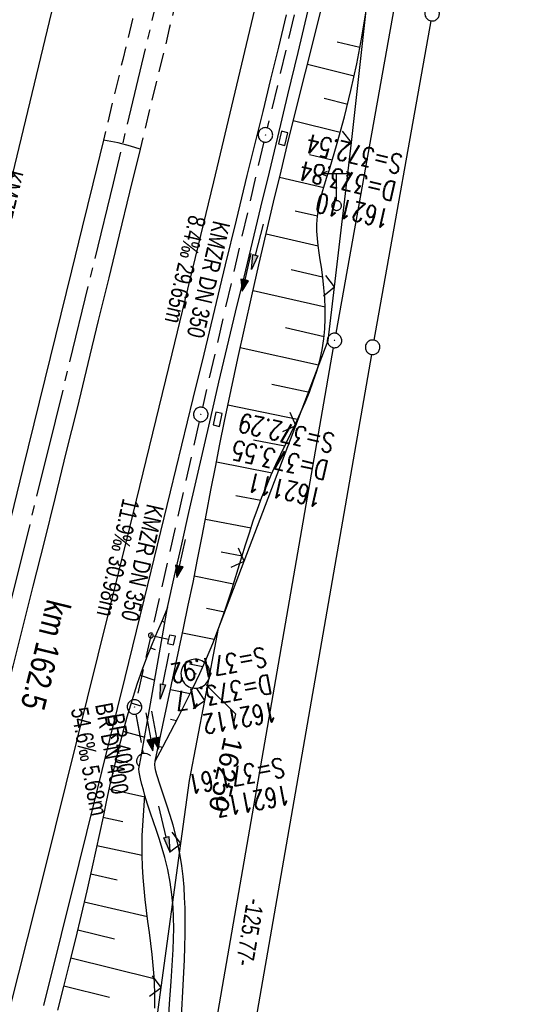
# Model space of a CAD drawing. Extents: x 510946 to 511423, y 462842 to 463807.
# Tile 8 of 33: x 511119 to 511171, y 463013 to 463115. Entities that reach past the tile are written whole.
import ezdxf
from ezdxf import colors
from ezdxf.entities.mleader import LeaderData, LeaderLine
from ezdxf.math import Vec2, Vec3

# ---------------------------------------------------------------- set-up
doc = ezdxf.new("R2010")
doc.units = 0
doc.header["$LTSCALE"] = 10
doc.header["$MEASUREMENT"] = 0
for name, pattern in [('ACHSE', [5.5, 4, -0.5, 0.5, -0.5]), ('AUSGEZOGEN', [0]), ('LT00', [0]), ('LT11', [0.3, 0.2, -0.1]), ('LT12', [0.4, 0.3, -0.1]), ('STRICHLINIE2', [0.375, 0.25, -0.125])]:
    doc.linetypes.add(name, pattern=pattern)
doc.layers.get('0').update_dxf_attribs({"linetype": 'LT00'})
for name, color, linetype in [('--EK_FBR', 1, 'LT00'), ('--EK_Halt-Pfeil', 4, 'LT00'), ('--EK_Haltung', 7, 'STRICHLINIE2'), ('--EK_Haltung-Text', 140, 'LT00'), ('--EK_Schacht-Text', 5, 'LT00'), ('--EL_DFK_AB_L', 21, 'LT00'), ('--EL_DFK_AB_P', 7, 'LT00'), ('--EL_Halt-Pfeil', 4, 'LT00'), ('--EL_Haltung', 182, 'STRICHLINIE2'), ('--EL_Haltung-Text', 182, 'LT00'), ('-AX-093', 35, 'ACHSE'), ('-ST-93-5', 250, 'LT00'), ('ABSTAND', 8, 'LT00'), ('DFK_AB_L', 21, 'LT00'), ('DFK_AB_P', 7, 'LT00'), ('DFK_GZPKT', 250, 'LT00'), ('DFK_KATASTER', 250, 'LT00'), ('DFK_TOPO-SYM', 252, 'LT00'), ('DL', 182, 'LT12'), ('DL_PFEIL', 201, 'LT00'), ('DL_TEXT', 182, 'LT00'), ('FESTPKT_TEXT_B', 211, 'LT00'), ('MITTELSTREIFEN-Ü_LINIE', 250, 'LT11'), ('PFEIL', 140, 'AUSGEZOGEN'), ('V105_AFBR_BAB', 250, 'LT00'), ('V105_BOESCH', 250, 'LT00'), ('V105_BOSCHUNG', 250, 'LT00'), ('V105_GRABEN', 250, 'LT00'), ('V105_KA_PRUF', 182, 'LT00'), ('V105_LD_MARK', 250, 'LT00'), ('V105_PARK_MS', 1, 'LT00'), ('V105_PKT_AU', 211, 'LT00'), ('V105_SCHILD_K', 1, 'LT00'), ('V105_SINKK', 182, 'LT00'), ('V105_UK_DURCH', 182, 'LT00'), ('V105_ZAUN', 40, 'LT00')]:
    doc.layers.add(name, color=color, linetype=linetype)
doc.styles.add('Arial Fett', font='txt', dxfattribs={"width": 0.8})
doc.styles.add('Haltungsbeschriftung', font='ARIAL.TTF', dxfattribs={"width": 0.75})
doc.styles.add('schachtbeschriftung', font='romans.shx', dxfattribs={"width": 0.75, "height": 2})
doc.styles.get("Standard").update_dxf_attribs({"font": 'ARIAL.TTF'})

# ---------------------------------------------------------------- blocks, each defined once
blk = doc.blocks.new('SYMB7010')
at = {"color": 0, "linetype": 'ByBlock'}
for points in [[(-0.031408, 0.499213), (-0.093728, 0.49134), (-0.15457, 0.475719), (-0.212975, 0.452595), (-0.268021, 0.422333), (-0.31884, 0.385411), (-0.36463, 0.342411), (-0.40467, 0.29401), (-0.438329, 0.240973), (-0.465074, 0.184136), (-0.484486, 0.124395), (-0.496256, 0.062692), (-0.5002, 0)], [(-0.5002, 0), (-0.496256, -0.062692), (-0.484486, -0.124395), (-0.465075, -0.184136), (-0.438329, -0.240973), (-0.404671, -0.29401), (-0.36463, -0.342411), (-0.31884, -0.385411), (-0.268021, -0.422333), (-0.212975, -0.452595), (-0.154571, -0.475719), (-0.093728, -0.49134), (-0.031408, -0.499213), (0.031408, -0.499213)], [(0.5002, 0), (0.496256, 0.062692), (0.484485, 0.124395), (0.465074, 0.184136), (0.438329, 0.240973), (0.40467, 0.29401), (0.36463, 0.342411), (0.31884, 0.385411), (0.268021, 0.422333), (0.212975, 0.452595), (0.15457, 0.475719), (0.093728, 0.49134), (0.031408, 0.499213), (-0.031408, 0.499213)], [(0.031408, -0.499213), (0.093728, -0.491341), (0.15457, -0.475719), (0.212975, -0.452595), (0.268021, -0.422333), (0.31884, -0.385411), (0.36463, -0.342411), (0.404671, -0.294011), (0.438329, -0.240974), (0.465075, -0.184136), (0.484486, -0.124395), (0.496256, -0.062692), (0.500201, 0)]]:
    blk.add_lwpolyline(points, dxfattribs=at)
blk = doc.blocks.new('SYMB7309')
at = {"color": 0, "linetype": 'ByBlock'}
for p, q in [((1.558, 3.279999), (-1.558, 3.28)), ((0, 0.5002), (0, 3.28))]:
    blk.add_line(p, q, dxfattribs=at)
for points in [[(-0.984, 3.526), (-1.558, 3.28), (-0.984, 3.034)], [(0.984, 3.526), (1.558, 3.279999), (0.984, 3.034)], [(-0.031408, 0.499213), (-0.093728, 0.49134), (-0.15457, 0.475719), (-0.212975, 0.452595), (-0.268021, 0.422333), (-0.31884, 0.385411), (-0.36463, 0.342411), (-0.40467, 0.29401), (-0.438329, 0.240973), (-0.465074, 0.184136), (-0.484486, 0.124395), (-0.496256, 0.062692), (-0.5002, 0)], [(-0.5002, 0), (-0.496256, -0.062692), (-0.484486, -0.124395), (-0.465074, -0.184136), (-0.438329, -0.240973), (-0.404671, -0.29401), (-0.36463, -0.342411), (-0.31884, -0.385411), (-0.268021, -0.422333), (-0.212975, -0.452595), (-0.15457, -0.475719), (-0.093728, -0.49134), (-0.031408, -0.499213), (0.031408, -0.499213), (0.093728, -0.49134), (0.15457, -0.475719), (0.212975, -0.452595), (0.268021, -0.422333), (0.31884, -0.385411), (0.36463, -0.342411), (0.404671, -0.29401), (0.438329, -0.240973), (0.465075, -0.184136), (0.484486, -0.124395), (0.496256, -0.062692), (0.500201, 0)], [(0.5002, 0), (0.496256, 0.062692), (0.484485, 0.124395), (0.465074, 0.184136), (0.438329, 0.240973), (0.40467, 0.29401), (0.36463, 0.34241), (0.31884, 0.385411), (0.268021, 0.422333), (0.212975, 0.452595), (0.15457, 0.475719), (0.093728, 0.49134), (0.031408, 0.499213), (-0.031408, 0.499213)]]:
    blk.add_lwpolyline(points, dxfattribs=at)
blk = doc.blocks.new('SYMB0003')
at = {"color": 0, "linetype": 'ByBlock'}
for p, q in [((-0.015712, 0), (0.010166, 0.012015)), ((0, -0.021257), (-0.015712, 0)), ((0.010166, 0.012015), (0, -0.021257))]:
    blk.add_line(p, q, dxfattribs=at)
for points in [[(-0.031395, 0.499013), (-0.093691, 0.491144), (-0.154509, 0.475528), (-0.21289, 0.452414), (-0.267913, 0.422164), (-0.318712, 0.385257), (-0.364484, 0.342274), (-0.404509, 0.293893), (-0.438154, 0.240877), (-0.464888, 0.184062), (-0.484292, 0.124345), (-0.496058, 0.062667), (-0.5, 0)], [(0.5, 0), (0.496057, 0.062667), (0.484292, 0.124345), (0.464888, 0.184062), (0.438153, 0.240877), (0.404509, 0.293893), (0.364484, 0.342274), (0.318712, 0.385257), (0.267913, 0.422164), (0.21289, 0.452414), (0.154509, 0.475528), (0.093691, 0.491144), (0.031395, 0.499013), (-0.031395, 0.499013)], [(-0.5, 0), (-0.496058, -0.062667), (-0.484292, -0.124345), (-0.464888, -0.184062), (-0.438154, -0.240877), (-0.404509, -0.293893), (-0.364485, -0.342274), (-0.318712, -0.385257), (-0.267914, -0.422164), (-0.21289, -0.452414), (-0.154509, -0.475529), (-0.093691, -0.491144), (-0.031395, -0.499014), (0.031395, -0.499014)], [(0.031395, -0.499014), (0.093691, -0.491144), (0.154509, -0.475529), (0.21289, -0.452414), (0.267914, -0.422164), (0.318712, -0.385257), (0.364485, -0.342274), (0.404509, -0.293893), (0.438154, -0.240877), (0.464889, -0.184062), (0.484292, -0.124345), (0.496058, -0.062667), (0.5, 0)]]:
    blk.add_lwpolyline(points, dxfattribs=at)
blk = doc.blocks.new('Pfreil3')
at = {"layer": 'PFEIL'}
blk.add_hatch(color=256, dxfattribs=at).paths.add_polyline_path([(-1.55, 0.27), (-1.55, -0.27), (0, 0)])
for p, q in [((-1.55, 0), (-4.83, 0)), ((-1.55, -0.27), (-1.55, 0.27)), ((-1.55, 0.27), (0, 0)), ((0, 0), (-1.55, -0.27))]:
    blk.add_line(p, q, dxfattribs=at)
blk = doc.blocks.new('SYMB1263')
at = {"color": 0, "linetype": 'ByBlock'}
for p, q in [((0.014231, 0.098982), (-0.014231, 0.098982)), ((-0.014231, -0.098982), (0.014232, -0.098982))]:
    blk.add_line(p, q, dxfattribs=at)
for points in [[(0, 0.1), (0, 0.75), (0.18, 0.75), (0.18, 1), (-0.18, 1), (-0.18, 0.75), (0, 0.75)], [(-0.014231, 0.098982), (-0.041542, 0.090963), (-0.065486, 0.075575), (-0.084125, 0.054064), (-0.095949, 0.028173), (-0.1, 0)], [(-0.1, 0), (-0.095949, -0.028173), (-0.084125, -0.054064), (-0.065486, -0.075575), (-0.041541, -0.090963), (-0.014231, -0.098982)], [(0.1, 0), (0.095949, 0.028173), (0.084125, 0.054064), (0.065486, 0.075575), (0.041541, 0.090963), (0.014231, 0.098982)], [(0.014232, -0.098982), (0.041542, -0.090963), (0.065486, -0.075575), (0.084125, -0.054064), (0.095949, -0.028173), (0.1, 0)]]:
    blk.add_lwpolyline(points, dxfattribs=at)
blk = doc.blocks.new('SYMB0024')
at = {"color": 0, "linetype": 'ByBlock'}
for p, q in [((-0.5, 0.5), (0, 0)), ((0, 0), (0.5, 0.5))]:
    blk.add_line(p, q, dxfattribs=at)
blk = doc.blocks.new('_None')
blk = doc.blocks.new('SYMB1107')
at = {"color": 0, "linetype": 'ByBlock'}
for points in [[(-0.2, 0), (-0.196157, 0.039018), (-0.184776, 0.076537), (-0.166294, 0.111114), (-0.141421, 0.141421), (-0.111114, 0.166294), (-0.076537, 0.184776), (-0.039018, 0.196157), (0, 0.2)], [(0, 0.2), (0.039018, 0.196157), (0.076537, 0.184776), (0.111114, 0.166294), (0.141421, 0.141421), (0.166294, 0.111114), (0.184776, 0.076537), (0.196157, 0.039018), (0.2, 0)]]:
    blk.add_lwpolyline(points, dxfattribs=at)
blk = doc.blocks.new('SYMB0652')
at = {"color": 0, "linetype": 'ByBlock'}
blk.add_lwpolyline([(-0.15, -0.075), (0.15, -0.075), (0.15, 0.075), (-0.15, 0.075), (-0.15, -0.075)], dxfattribs=at)
blk = doc.blocks.new('SYMB0070')
at = {"color": 0, "linetype": 'ByBlock'}
for p, q in [((-0.5, 0), (0.2, 0)), ((0.5, 0), (0.2, 0.1)), ((0.2, 0.1), (0.2, 0)), ((0.468, 0), (0.21, 0.086)), ((0.21, 0.086), (0.21, -0.086)), ((0.21, -0.086), (0.468, 0)), ((0.22, -0.072), (0.437, 0)), ((0.23, -0.058), (0.405, 0)), ((0.24, -0.045), (0.374, 0)), ((0.342, 0), (0.25, 0.031)), ((0.25, 0.031), (0.25, -0.031)), ((0.25, -0.031), (0.342, 0)), ((0.26, -0.017), (0.31, 0)), ((0.27, -0.003), (0.279, 0))]:
    blk.add_line(p, q, dxfattribs=at)
for points in [[(0.2, 0), (0.2, -0.1), (0.5, 0)], [(0.437, 0), (0.22, 0.072), (0.22, -0.072)], [(0.405, 0), (0.23, 0.058), (0.23, -0.058)], [(0.374, 0), (0.24, 0.045), (0.24, -0.045)], [(0.31, 0), (0.26, 0.017), (0.26, -0.017)], [(0.279, 0), (0.27, 0.003), (0.27, -0.003)]]:
    blk.add_lwpolyline(points, dxfattribs=at)

msp = doc.modelspace()

# ---------------------------------------------------------------- linework, layer by layer
at = {"layer": '--EK_FBR'}
for points in [[(511146.79, 463115.31), (511145.99, 463111.98), (511145.18, 463108.66), (511144.37, 463105.34), (511143.55, 463102.03), (511142.74, 463098.71), (511141.62, 463094.1), (511140.5, 463089.49), (511139.38, 463084.88), (511138.27, 463080.27), (511137.15, 463075.66), (511134.82, 463066.05), (511132.48, 463056.44), (511130.13, 463046.84), (511127.76, 463037.24), (511125.38, 463027.64), (511123.55, 463020.29), (511121.71, 463012.95)], [(511127.9, 463102.37), (511126.81, 463097.87), (511125.72, 463093.37), (511124.62, 463088.88), (511123.51, 463084.39), (511122.41, 463079.9), (511119.58, 463068.44), (511116.75, 463056.98), (511115.54, 463052.06), (511114.32, 463047.14), (511113.1, 463042.22), (511111.88, 463037.3), (511110.65, 463032.38)], [(511131.69, 463101.45), (511130.71, 463101.73), (511129.43, 463102.09), (511127.9, 463102.37)], [(511131.69, 463101.45), (511130.61, 463097.01), (511129.54, 463092.58), (511128.46, 463088.15), (511127.38, 463083.72), (511126.3, 463079.28), (511125.18, 463074.68), (511124.04, 463070.08), (511122.91, 463065.48), (511121.77, 463060.88), (511120.62, 463056.29), (511119.58, 463052.16), (511118.53, 463048.03), (511117.48, 463043.9), (511116.43, 463039.78), (511115.38, 463035.65), (511114.33, 463031.52)]]:
    msp.add_lwpolyline(points, dxfattribs=at)
at = {"layer": '--EK_Haltung'}
for p, q in [((511160.78, 463170.01), (511144.83, 463103.64)), ((511144.48, 463102.18), (511138.14, 463074.76)), ((511137.8, 463073.29), (511131.29, 463044.55)), ((511131.26, 463043.08), (511132.03, 463038.97))]:
    msp.add_line(p, q, dxfattribs=at)
at = {"layer": '--EL_DFK_AB_L'}
for p, q in [((511170.58, 463187.03), (511151.92, 463082.41)), ((511151.66, 463080.93), (511130.39, 462958.5))]:
    msp.add_line(p, q, dxfattribs=at)
at = {"layer": '--EL_Haltung'}
for p, q in [((511160.78, 463170.01), (511144.83, 463103.64)), ((511144.48, 463102.18), (511138.14, 463074.76)), ((511137.8, 463073.29), (511131.29, 463044.55)), ((511131.26, 463043.08), (511132.03, 463038.97))]:
    msp.add_line(p, q, dxfattribs=at)
at = {"layer": '-AX-093', "ltscale": 0.2}
msp.add_lwpolyline([(511163.11, 463245.72), (511157.6, 463221.05), (511152.01, 463196.38), (511146.35, 463171.74), (511140.61, 463147.12), (511134.79, 463122.51), (511128.9, 463097.92), (511122.92, 463073.35), (511116.87, 463048.8), (511110.74, 463024.27), (511104.53, 462999.76), (511098.25, 462975.27), (511091.89, 462950.79), (511085.45, 462926.34), (511078.93, 462901.91), (511072.34, 462877.5), (511071.88, 462875.83)], dxfattribs=at)
at = {"layer": 'DFK_AB_L'}
for p, q in [((511170.58, 463187.03), (511151.92, 463082.41)), ((511151.66, 463080.93), (511130.39, 462958.5))]:
    msp.add_line(p, q, dxfattribs=at)
at = {"layer": 'DFK_KATASTER'}
for p, q in [((511161.75, 463114.69), (511155.86, 463081.71)), ((511155.6, 463080.23), (511136.6, 462970.9))]:
    msp.add_line(p, q, dxfattribs=at)
at = {"layer": 'DL'}
msp.add_line((511131.26, 463043.08), (511132.03, 463038.97), dxfattribs=at)
at = {"layer": 'MITTELSTREIFEN-Ü_LINIE', "flags": 128}
for points in [[(511158.51, 463234.79), (511157.66, 463230.98), (511156.8, 463227.17), (511155.94, 463223.36), (511155.08, 463219.55), (511154.23, 463215.73), (511153.37, 463211.92), (511152.52, 463208.11), (511151.67, 463204.3), (511150.83, 463200.49), (511149.98, 463196.68), (511149.12, 463192.87), (511148.27, 463189.06), (511147.2, 463184.38), (511146.13, 463179.7), (511145.05, 463175.02), (511143.96, 463170.35), (511142.87, 463165.67), (511141.06, 463157.92), (511139.24, 463150.17), (511137.42, 463142.42), (511135.58, 463134.63), (511133.74, 463126.84), (511131.89, 463119.06), (511130.9, 463114.88), (511129.91, 463110.71), (511128.91, 463106.54), (511127.9, 463102.37)], [(511162.46, 463234.13), (511161.43, 463229.56), (511160.39, 463224.99), (511159.36, 463220.41), (511158.32, 463215.84), (511157.29, 463211.27), (511156.25, 463206.67), (511155.22, 463202.07), (511154.18, 463197.47), (511153.14, 463192.86), (511152.09, 463188.26), (511151.03, 463183.61), (511149.96, 463178.95), (511148.89, 463174.3), (511147.82, 463169.64), (511146.75, 463164.99), (511145.67, 463160.32), (511144.6, 463155.66), (511143.52, 463150.99), (511142.44, 463146.33), (511141.35, 463141.67), (511139.96, 463135.76), (511138.56, 463129.85), (511137.14, 463123.94), (511135.72, 463118.04), (511134.72, 463113.89), (511133.71, 463109.74), (511132.7, 463105.6), (511131.69, 463101.45)]]:
    msp.add_lwpolyline(points, dxfattribs=at)
at = {"layer": 'V105_AFBR_BAB'}
for points in [[(511146.79, 463115.31), (511145.99, 463111.98), (511145.18, 463108.66), (511144.37, 463105.34), (511143.55, 463102.03), (511142.74, 463098.71), (511141.62, 463094.1), (511140.5, 463089.49), (511139.38, 463084.88), (511138.27, 463080.27), (511137.15, 463075.66), (511134.82, 463066.05), (511132.48, 463056.44), (511130.13, 463046.84), (511127.76, 463037.24), (511125.38, 463027.64), (511123.55, 463020.29), (511121.71, 463012.95)], [(511127.9, 463102.37), (511126.81, 463097.87), (511125.72, 463093.37), (511124.62, 463088.88), (511123.51, 463084.39), (511122.41, 463079.9), (511119.58, 463068.44), (511116.75, 463056.98), (511115.54, 463052.06), (511114.32, 463047.14), (511113.1, 463042.22), (511111.88, 463037.3), (511110.65, 463032.38)], [(511131.69, 463101.45), (511130.61, 463097.01), (511129.54, 463092.58), (511128.46, 463088.15), (511127.38, 463083.72), (511126.3, 463079.28), (511125.18, 463074.68), (511124.04, 463070.08), (511122.91, 463065.48), (511121.77, 463060.88), (511120.62, 463056.29), (511119.58, 463052.16), (511118.53, 463048.03), (511117.48, 463043.9), (511116.43, 463039.78), (511115.38, 463035.65), (511114.33, 463031.52)]]:
    msp.add_lwpolyline(points, dxfattribs=at)
at = {"layer": 'V105_BOESCH'}
for points in [[(511133.24, 463038.2), (511134.04, 463039.7), (511134.83, 463041.21), (511135.62, 463042.71), (511136.39, 463044.22), (511137.14, 463045.74), (511137.86, 463047.27), (511138.55, 463048.81), (511139.2, 463050.36), (511139.81, 463051.93), (511140.25, 463053.15), (511140.66, 463054.37), (511141.06, 463055.6), (511141.45, 463056.83), (511141.83, 463058.07), (511142.21, 463059.31), (511142.59, 463060.55), (511142.99, 463061.79), (511143.4, 463063.03), (511143.83, 463064.26), (511144.29, 463065.48), (511144.78, 463066.7), (511145.25, 463067.78), (511145.74, 463068.85), (511146.25, 463069.92), (511146.76, 463070.99), (511147.28, 463072.05), (511147.78, 463073.12), (511148.28, 463074.19), (511148.75, 463075.26), (511149.19, 463076.33), (511149.59, 463077.42), (511149.95, 463078.51), (511150.26, 463079.61), (511150.5, 463080.72), (511150.68, 463081.85), (511150.79, 463082.89), (511150.83, 463083.94), (511150.83, 463084.99), (511150.78, 463086.06), (511150.69, 463087.12), (511150.57, 463088.18), (511150.43, 463089.25), (511150.31, 463090), (511150.2, 463090.74), (511150.1, 463091.48), (511150.02, 463092.22), (511149.97, 463092.96), (511149.97, 463093.7), (511150.04, 463094.51), (511150.16, 463095.32), (511150.33, 463096.13), (511150.53, 463096.93), (511150.76, 463097.74), (511151.01, 463098.54), (511151.26, 463099.34), (511152.08, 463102.06), (511152.82, 463104.78), (511153.49, 463107.51), (511154.09, 463110.24), (511154.61, 463112.99), (511155.05, 463115.74)], [(511134.53, 463054.07), (511134, 463052.82), (511133.46, 463051.57), (511132.94, 463050.32), (511132.44, 463049.06), (511131.96, 463047.79), (511131.37, 463046.13), (511130.83, 463044.45), (511130.33, 463042.77), (511129.87, 463041.07), (511129.43, 463039.36), (511129.02, 463037.64), (511128.62, 463035.92), (511128.24, 463034.19), (511127.87, 463032.47), (511127.5, 463030.74), (511127.13, 463029), (511126.75, 463027.28), (511126.2, 463024.8), (511125.62, 463022.33), (511125.02, 463019.86), (511124.41, 463017.4), (511123.79, 463014.94), (511123.16, 463012.49)], [(511133.23, 463012.68), (511133.21, 463014.32), (511133.14, 463015.96), (511133.05, 463017.1), (511132.93, 463018.23), (511132.8, 463019.37), (511132.66, 463020.51), (511132.51, 463021.65), (511132.37, 463022.78), (511132.23, 463023.92), (511132.11, 463025.06), (511132.01, 463026.2), (511131.93, 463027.34), (511131.9, 463028.48), (511131.9, 463029.51), (511131.92, 463030.54), (511131.97, 463031.57), (511132.04, 463032.61), (511132.11, 463033.64), (511132.2, 463034.67)]]:
    msp.add_lwpolyline(points, dxfattribs=at)
at = {"layer": 'V105_BOSCHUNG'}
for p, q in [((511152.07, 463112.54), (511154.42, 463111.97)), ((511149, 463110.21), (511153.83, 463109.02)), ((511150.71, 463106.7), (511153.15, 463106.1)), ((511147.53, 463104.39), (511152.39, 463103.2)), ((511149.19, 463100.9), (511151.56, 463100.32)), ((511146.11, 463098.54), (511150.68, 463097.46)), ((511147.73, 463095.08), (511150.04, 463094.54)), ((511144.73, 463092.69), (511150.1, 463091.44)), ((511147.3, 463089.01), (511150.56, 463088.26)), ((511143.37, 463086.84), (511150.82, 463085.13)), ((511146.71, 463083), (511150.71, 463082.09)), ((511142.05, 463080.95), (511150.14, 463079.17)), ((511145.3, 463077.16), (511149.19, 463076.33)), ((511140.78, 463075.03), (511147.98, 463073.54)), ((511143.42, 463071.42), (511146.66, 463070.77)), ((511139.59, 463069.12), (511145.34, 463067.98)), ((511141.59, 463065.66), (511144.17, 463065.17)), ((511138.45, 463063.22), (511143.16, 463062.31)), ((511140.06, 463059.85), (511142.24, 463059.43)), ((511137.3, 463057.34), (511141.36, 463056.53)), ((511138.56, 463054.03), (511140.42, 463053.65)), ((511133.94, 463052.69), (511134.27, 463052.55)), ((511136.09, 463051.48), (511139.37, 463050.8)), ((511132.78, 463049.92), (511133.26, 463049.73)), ((511136.82, 463048.26), (511138.18, 463047.98)), ((511131.71, 463047.1), (511133.21, 463046.57)), ((511134.83, 463045.61), (511136.87, 463045.19)), ((511130.76, 463044.22), (511131.73, 463043.92)), ((511134.83, 463042.55), (511135.47, 463042.42)), ((511129.93, 463041.3), (511132.18, 463040.7)), ((511133.57, 463039.75), (511134.01, 463039.65)), ((511129.19, 463038.37), (511130.4, 463038.07)), ((511128.5, 463035.36), (511132.19, 463034.54)), ((511127.86, 463032.42), (511129.91, 463031.98)), ((511127.23, 463029.49), (511131.9, 463028.48)), ((511126.6, 463026.58), (511129.34, 463025.96)), ((511125.93, 463023.67), (511132.45, 463022.16)), ((511125.25, 463020.79), (511129.05, 463019.86)), ((511124.54, 463017.9), (511133.15, 463015.74)), ((511123.81, 463015.01), (511128.52, 463013.81))]:
    msp.add_line(p, q, dxfattribs=at)
at = {"layer": 'V105_GRABEN'}
for points in [[(511135.99, 463011.82), (511136.16, 463015.06), (511136.22, 463016.38), (511136.28, 463017.7), (511136.32, 463019.03), (511136.35, 463020.35), (511136.36, 463021.68), (511136.34, 463023.01), (511136.3, 463024.11), (511136.24, 463025.2), (511136.15, 463026.29), (511136.02, 463027.38), (511135.85, 463028.45), (511135.64, 463029.5), (511135.38, 463030.54), (511135.1, 463031.58), (511134.79, 463032.61), (511134.46, 463033.65), (511134.12, 463034.69), (511133.77, 463035.74), (511133.43, 463036.81), (511133.32, 463037.16), (511133.24, 463037.51), (511133.21, 463037.86), (511133.24, 463038.2), (511136.18, 463051.94), (511136.68, 463054.31), (511137.17, 463056.68), (511137.64, 463059.06), (511138.11, 463061.44), (511138.57, 463063.81), (511139.02, 463066.19), (511139.49, 463068.57), (511139.95, 463070.95), (511140.43, 463073.32), (511141.1, 463076.57), (511141.8, 463079.81), (511142.51, 463083.04), (511143.24, 463086.27), (511143.98, 463089.5), (511144.74, 463092.73), (511145.5, 463095.96), (511146.27, 463099.18), (511147.03, 463102.4), (511155.83, 463137.39)], [(511134.53, 463054.07), (511135.27, 463057.35), (511136.01, 463060.63), (511136.75, 463063.9), (511137.5, 463067.18), (511138.25, 463070.45), (511139, 463073.73), (511139.85, 463077.35), (511140.71, 463080.97), (511141.57, 463084.59), (511142.44, 463088.2), (511143.31, 463091.82), (511144.18, 463095.44), (511145.06, 463099.05), (511145.93, 463102.67), (511146.97, 463107.05), (511148.02, 463111.42), (511149.06, 463115.8)], [(511134.6, 463010.86), (511134.74, 463013.15), (511134.9, 463015.45), (511134.98, 463016.55), (511135.05, 463017.65), (511135.11, 463018.75), (511135.16, 463019.85), (511135.18, 463020.94), (511135.16, 463022.04), (511135.11, 463023.14), (511134.99, 463024.43), (511134.81, 463025.72), (511134.57, 463027), (511134.26, 463028.27), (511133.99, 463029.2), (511133.7, 463030.12), (511133.4, 463031.03), (511133.09, 463031.94), (511132.78, 463032.85), (511132.48, 463033.76), (511132.2, 463034.67), (511132.04, 463035.24), (511131.89, 463035.81), (511131.74, 463036.39), (511131.66, 463036.73), (511131.6, 463037.08), (511131.58, 463037.42), (511131.62, 463037.76), (511131.85, 463038.86), (511134.53, 463054.07)]]:
    msp.add_lwpolyline(points, dxfattribs=at)
at = {"layer": 'V105_LD_MARK'}
for points in [[(511081.82, 462873.67), (511084.96, 462885.24), (511089.71, 462902.92), (511094.42, 462920.61), (511099.09, 462938.31), (511103.72, 462956.02), (511108.31, 462973.74), (511112.87, 462991.47), (511117.38, 463009.21), (511121.85, 463026.96), (511126.28, 463044.72), (511130.67, 463062.5), (511135.01, 463080.28), (511139.31, 463098.07), (511143.57, 463115.87), (511146.96, 463130.18), (511150.33, 463144.5), (511153.66, 463158.82), (511156.97, 463173.15), (511160.25, 463187.48), (511163.51, 463201.83), (511166.74, 463216.17), (511169.94, 463230.52)], [(511148.09, 463226.18), (511145.34, 463213.89), (511140.92, 463194.38), (511136.46, 463174.88), (511131.94, 463155.4), (511127.37, 463135.93), (511122.75, 463116.47), (511118.08, 463097.02), (511113.35, 463077.59), (511108.57, 463058.16), (511105.42, 463045.51), (511102.25, 463032.85), (511099.06, 463020.2), (511095.84, 463007.56)]]:
    msp.add_lwpolyline(points, dxfattribs=at)
at = {"layer": 'V105_PARK_MS'}
msp.add_lwpolyline([(511131.69, 463101.45), (511130.71, 463101.73), (511129.43, 463102.09), (511127.9, 463102.37)], dxfattribs=at)
at = {"layer": 'V105_ZAUN'}
for p, q in [((511151.8, 463087.22), (511153.53, 463102.12)), ((511142.46, 463058.86), (511147.8, 463072.88)), ((511133.87, 463014.83), (511135.92, 463029.69)), ((511131.82, 462999.97), (511133.87, 463014.83))]:
    msp.add_line(p, q, dxfattribs=at)
for points in [[(511153.53, 463102.12), (511153.93, 463105.53), (511155.21, 463117.03)], [(511147.8, 463072.88), (511151.15, 463081.68), (511151.8, 463087.22)], [(511138.4, 463044.48), (511139.81, 463051.91), (511142.46, 463058.86)], [(511135.92, 463029.69), (511136.82, 463036.22), (511138.4, 463044.48)]]:
    msp.add_lwpolyline(points, dxfattribs=at)

# ---------------------------------------------------------------- block references
at = {"layer": '--EK_Halt-Pfeil', "yscale": 4, "zscale": 4}
for p, xscale, rotation in [((511142.69, 463088.7), 4.000000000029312, 256.9696499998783), ((511135.92, 463059.15), 4.000000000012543, 257.2392699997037), ((511133.23, 463041.41), 4.000000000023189, 280.601490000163)]:
    msp.add_blockref('SYMB0070', p, dxfattribs=dict(at, xscale=xscale, rotation=rotation))
at = {"layer": '--EL_DFK_AB_P', "xscale": 1.500000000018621, "yscale": 1.5, "zscale": 1.5, "rotation": 264.7377099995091}
msp.add_blockref('SYMB0003', (511151.79, 463081.67), dxfattribs=at)
at = {"layer": '--EL_Halt-Pfeil', "yscale": 4, "zscale": 4}
for p, xscale, rotation in [((511142.69, 463088.7), 4.000000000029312, 256.9696499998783), ((511135.92, 463059.15), 4.000000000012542, 257.2392699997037), ((511133.23, 463041.41), 4.000000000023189, 280.601490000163)]:
    msp.add_blockref('SYMB0070', p, dxfattribs=dict(at, xscale=xscale, rotation=rotation))
at = {"layer": 'DFK_AB_P', "xscale": 1.500000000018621, "yscale": 1.5, "zscale": 1.5, "rotation": 264.7377099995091}
msp.add_blockref('SYMB0003', (511151.79, 463081.67), dxfattribs=at)
at = {"layer": 'DFK_GZPKT', "xscale": 1.500000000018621, "yscale": 1.5, "zscale": 1.5, "rotation": 264.7377099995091}
for p in [(511161.88, 463115.43), (511155.73, 463080.97)]:
    msp.add_blockref('SYMB7010', p, dxfattribs=at)
at = {"layer": 'DFK_TOPO-SYM', "rotation": 0.001159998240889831}
msp.add_blockref('SYMB7309', (511152.01, 463095.61), dxfattribs=at)
at = {"layer": 'DL_PFEIL', "xscale": 4.000000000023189, "yscale": 4, "zscale": 4, "rotation": 280.601490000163}
msp.add_blockref('SYMB0070', (511132.65, 463041.25), dxfattribs=at)
at = {"layer": 'PFEIL'}
for p, rotation in [((511143.22, 463089), 255.288999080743), ((511133.76, 463044.61), 258.924924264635), ((511134.77, 463028.86), 283.6229380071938)]:
    msp.add_blockref('Pfreil3', p, dxfattribs=dict(at, rotation=rotation))
at = {"layer": 'V105_KA_PRUF', "xscale": 1.499999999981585, "yscale": 1.5, "zscale": 1.5, "rotation": 257.7114000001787}
for p in [(511144.65, 463102.91), (511137.97, 463074.03), (511131.12, 463043.81)]:
    msp.add_blockref('SYMB0003', p, dxfattribs=at)
at = {"layer": 'V105_PKT_AU', "xscale": 3.000000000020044, "yscale": 3, "zscale": 3, "rotation": 257.7114000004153}
msp.add_blockref('SYMB0003', (511137.42, 463047.24), dxfattribs=at)
at = {"layer": 'V105_SCHILD_K', "xscale": 2.500000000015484, "yscale": 2.5, "zscale": 2.5, "rotation": 257.711399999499}
msp.add_blockref('SYMB1263', (511132.81, 463051.2), dxfattribs=at)
at = {"layer": 'V105_SINKK', "yscale": 4.5, "zscale": 4.5}
for p, xscale, rotation in [((511146.48, 463102.55), 4.500000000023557, 255.6911784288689), ((511139.71, 463073.53), 4.50000000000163, 257.7114000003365)]:
    msp.add_blockref('SYMB0652', p, dxfattribs=dict(at, xscale=xscale, rotation=rotation))
at = {"layer": 'V105_UK_DURCH', "xscale": 4.00000000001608, "yscale": 4, "zscale": 4, "rotation": 40.47208461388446}
msp.add_blockref('SYMB1107', (511132.17, 463038.23), dxfattribs=at)
at = {"layer": 'V105_ZAUN', "yscale": 2.099999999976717, "zscale": 2.1}
for p, xscale, rotation in [((511153.53, 463102.12), 2.099999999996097, 83.36144999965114), ((511151.8, 463087.22), 2.099999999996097, 83.36144999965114), ((511147.8, 463072.88), 2.100000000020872, 69.15401000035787), ((511142.46, 463058.86), 2.100000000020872, 69.15401000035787), ((511138.4, 463044.48), 2.100000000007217, 79.20486000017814), ((511135.92, 463029.69), 2.099999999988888, 82.13961999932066), ((511133.87, 463014.83), 2.099999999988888, 82.13961999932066)]:
    msp.add_blockref('SYMB0024', p, dxfattribs=dict(at, xscale=xscale, rotation=rotation))

# ---------------------------------------------------------------- texts
at = {"layer": '--EK_Haltung-Text', "style": 'Haltungsbeschriftung', "width": 0.75}
for s, rotation, p in [('KMZR DN 350', -103.6887, (511117.92, 463099.44)), ('8.4‰ 29.65m', -103.0303, (511136.78, 463094.71)), ('KMZR DN 350', -103.0303, (511139.27, 463094.14)), ('11.9‰ 30.98m', -102.7607, (511129.93, 463065.44)), ('KMZR DN 350', -102.7607, (511132.42, 463064.87)), ('BR DN 400', -79.3985, (511127.04, 463044.04)), ('54.6‰ 5.68m', -79.3985, (511124.53, 463043.57))]:
    msp.add_text(s, height=1.8, rotation=rotation, dxfattribs=at).set_placement(p)
at = {"layer": '--EK_Schacht-Text', "style": 'schachtbeschriftung', "width": 0.75}
for s, rotation, p in [('S=372.54', -193.0303, (511158.94, 463100.8)), ('D=373.84', -193.0303, (511158.29, 463097.99)), ('162110', -193.0303, (511157.64, 463095.18)), ('S=372.29', -192.7607, (511151.93, 463071.98)), ('D=373.55', -192.7607, (511151.29, 463069.17)), ('162111', -192.7607, (511150.65, 463066.36)), ('S=371.92', -169.3985, (511144.55, 463050.01)), ('D=373.17', -169.3985, (511145.08, 463047.18)), ('162112', -169.3985, (511145.61, 463044.35)), ('S=371.61', -169.3985, (511146.41, 463038.59)), ('162113', -169.3985, (511146.94, 463035.76))]:
    msp.add_text(s, height=2, rotation=rotation, dxfattribs=at).set_placement(p)
at = {"layer": '--EL_Haltung-Text', "style": 'Haltungsbeschriftung', "width": 0.75}
for s, rotation, p in [('KMZR DN 350', -103.0303, (511139.27, 463094.14)), ('KMZR DN 350', -102.7607, (511132.42, 463064.87)), ('BR DN 400', -79.3985, (511127.04, 463044.04))]:
    msp.add_text(s, height=1.8, rotation=rotation, dxfattribs=at).set_placement(p)
at = {"layer": '-ST-93-5', "style": 'Arial Fett', "width": 0.8}
msp.add_text('km 162.5', height=2.5, rotation=-103.9362, dxfattribs=at).set_placement((511122.1, 463055.04))
at = {"layer": 'ABSTAND', "width": 0.75}
msp.add_text(' -125.77-', height=1.8, rotation=-99.8555, dxfattribs=at).set_placement((511142.86, 463024.64))
at = {"layer": 'DL_TEXT', "style": 'Haltungsbeschriftung', "width": 0.75}
msp.add_text('BR 400', height=1.8, rotation=-79.3985, dxfattribs=at).set_placement((511128.24, 463042.95))

# ---------------------------------------------------------------- leaders
at = {"layer": 'FESTPKT_TEXT_B'}
ml = msp.add_multileader_mtext('Standard', dxfattribs=at)
ml.set_content('{\\H0.09x;\\P\\H11.111x; 16250 \\~\\P\\H0.09x;   }', color=256)
ml.set_leader_properties(color=256, linetype='ByLayer', lineweight=-1)
ml.set_arrow_properties(name='NONE')
ml.build(insert=Vec2(0, 0))
ml.multileader.update_dxf_attribs({"has_text_frame": 1, "text_left_attachment_type": 2, "text_right_attachment_type": 2, "dogleg_length": 1, "arrow_head_size": 0.18})
ctx = ml.context
ctx.base_point, ctx.char_height, ctx.arrow_head_size, ctx.landing_gap_size, ctx.plane_origin, ctx.plane_x_axis, ctx.plane_y_axis = Vec3(511141.33, 463042.11), 2, 0.18, 0.3, Vec3(511137.35, 463047.25), Vec3(-0.212836, -0.977088), Vec3(0.977088, -0.212836)
ctx.left_attachment, ctx.right_attachment, ctx.text_align_type = 2, 2, 1
notes = []
notes.append((ctx, [(0, (1, 1, 0), (511141.55, 463043.09), (-0.212836, -0.977088), 1, [(0, [(511138.46, 463046.16)], 0, [])])]))
ctx.mtext.insert, ctx.mtext.text_direction, ctx.mtext.rotation, ctx.mtext.alignment, ctx.mtext.line_spacing_factor, ctx.mtext.flow_direction = Vec3(511141.82, 463036.93), Vec3(-0.212836, -0.977088), 4.497912, 2, 0.7, 5
for ctx, leaders in notes:
    for number, flags, end, landing, length, lines in leaders:
        leader = LeaderData()
        leader.index, (leader.has_last_leader_line, leader.has_dogleg_vector, leader.attachment_direction) = number, flags
        leader.last_leader_point, leader.dogleg_vector, leader.dogleg_length = Vec3(end), Vec3(landing), length
        for number, points, colour, breaks in lines:
            line = LeaderLine()
            line.index, line.vertices, line.color, line.breaks = number, Vec3.list(points), colors.encode_raw_color(colour), breaks
            leader.lines.append(line)
        ctx.leaders.append(leader)

doc.saveas('drawing.dxf')
